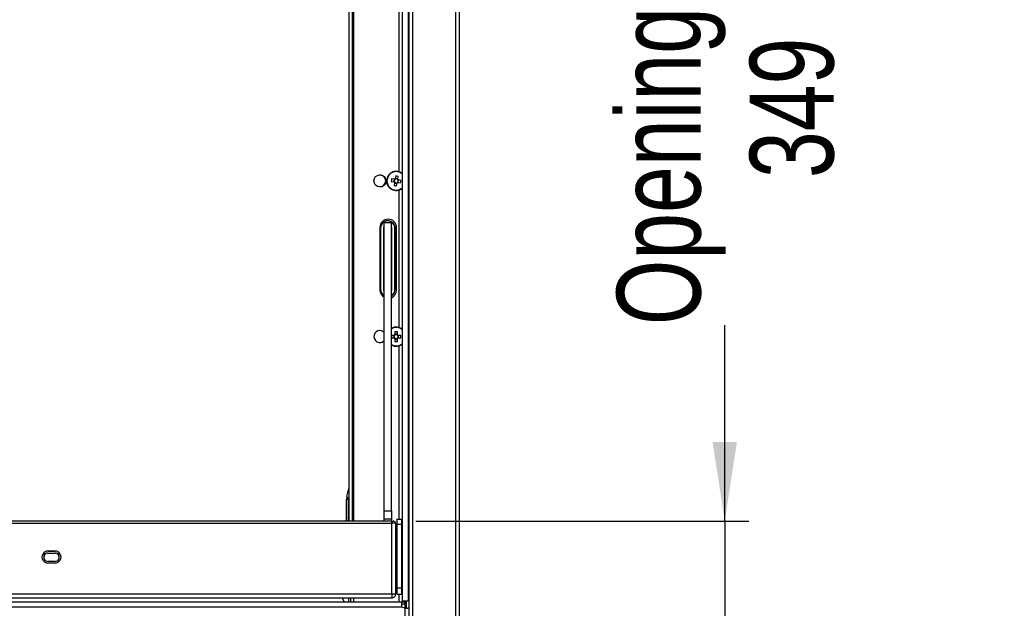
# Model space of a CAD drawing. Header units: millimetres. Extents: x 0 to 4200, y 0 to 2970.
# Tile 25 of 75: x 1885 to 2297, y 903 to 1149. Entities that reach past the tile are written whole.
import ezdxf

# ---------------------------------------------------------------- set-up
doc = ezdxf.new("R2010")
doc.units = ezdxf.units.MM
doc.header["$LTSCALE"] = 10
doc.layers.add('DIMENSION', color=8, linetype='Continuous')
doc.styles.add('SLDTEXTSTYLE1', font='TXT', dxfattribs={"width": 0.75})
doc.dimstyles.new('SLDDIMSTYLE0', dxfattribs={"dimtxt": 35, "dimasz": 33.02, "dimexe": 0, "dimexo": 0.0625, "dimgap": 8.75, "dimtad": 0, "dimdec": 0, "dimrnd": 1e-09, "dimzin": 12, "dimdsep": 46, "dimtxsty": 'SLDTEXTSTYLE1', "dimsah": 1, "dimcen": 0.09, "dimadec": 0, "dimazin": 3, "dimtfac": 1, "dimtdec": 0, "dimtofl": 0, "dimtmove": 0, "dimatfit": 3, "dimfxl": 0, "dimfrac": 2, "dimtolj": 1, "dimtzin": 12, "dimarcsym": 0})
doc.dimstyles.new('SLDDIMSTYLE2', dxfattribs={"dimtxt": 35, "dimasz": 33.02, "dimexe": 0, "dimexo": 0.0625, "dimgap": 8.75, "dimtad": 1, "dimrnd": 1e-09, "dimzin": 12, "dimdsep": 46, "dimtxsty": 'SLDTEXTSTYLE1', "dimsah": 1, "dimcen": 0.09, "dimadec": 0, "dimazin": 3, "dimtfac": 1, "dimtmove": 0, "dimatfit": 0, "dimfxl": 0, "dimfrac": 2, "dimtolj": 1, "dimtzin": 12, "dimarcsym": 0})

# ---------------------------------------------------------------- blocks, each defined once
blk = doc.blocks.new('_D')
at = {"layer": 'DIMENSION'}
for p, q in [((2032.74, 1288.35), (2189.84, 1288.35)), ((2179.84, 1288.35), (2179.84, 1221.59)), ((2179.84, 939.42), (2179.84, 1021.26)), ((2050.79, 939.42), (2189.84, 939.42))]:
    blk.add_line(p, q, dxfattribs=at)
for points in [[(2179.84, 1288.35), (2174.76, 1255.33), (2184.92, 1255.33)], [(2179.84, 939.42), (2184.92, 972.44), (2174.76, 972.44)]]:
    blk.add_solid(points, dxfattribs=at)
at = {"layer": 'DIMENSION', "char_height": 35, "attachment_point": 1, "rotation": 90, "style": 'SLDTEXTSTYLE1'}
for s, insert in [('Opening', (2134.72, 1021.26)), ('349', (2190.28, 1082.63))]:
    blk.add_mtext(s, dxfattribs=dict(at, insert=insert))
blk = doc.blocks.new('_D_3')
at = {"layer": 'DIMENSION'}
for p, q in [((2179.84, 939.42), (2179.84, 1002.92)), ((2050.79, 939.42), (2189.84, 939.42)), ((2179.84, 939.42), (2179.84, 569.96)), ((2049.84, 569.96), (2189.84, 569.96)), ((2179.84, 569.96), (2179.84, 506.46))]:
    blk.add_line(p, q, dxfattribs=at)
for points in [[(2179.84, 939.42), (2184.92, 972.44), (2174.76, 972.44)], [(2179.84, 569.96), (2174.76, 536.94), (2184.92, 536.94)]]:
    blk.add_solid(points, dxfattribs=at)
at = {"layer": 'DIMENSION', "insert": (2134.72, 596.3), "char_height": 35, "attachment_point": 1, "rotation": 90, "style": 'SLDTEXTSTYLE1'}
blk.add_mtext('365 to 396mm', dxfattribs=at)

msp = doc.modelspace()

# ---------------------------------------------------------------- linework, layer by layer
at = {"color": 7, "linetype": 'Continuous', "lineweight": 25}
for p, q in [((2045.186, 906.058), (2045.186, 1326.624)), ((2047.686, 906.058), (2047.686, 1327.183)), ((2048.086, 603.558), (2048.086, 1324.575)), ((2049.386, 1324.82), (2049.386, 604.108)), ((2067.486, 604.108), (2067.486, 1324.82)), ((2069.086, 604.108), (2069.086, 1324.82)), ((2043.886, 1085.241), (2043.886, 1308.248)), ((2022.786, 1288.958), (2022.786, 939.419)), ((2024.39, 939.419), (2024.39, 1288.958)), ((2024.886, 939.419), (2024.886, 1288.958)), ((2041.811, 1082.104), (2040.708, 1082.281)), ((2041.697, 1082.122), (2041.534, 1081.105)), ((2042.392, 1083.499), (2042.215, 1082.396)), ((2043.25, 1082.347), (2042.233, 1082.511)), ((2043.232, 1082.233), (2043.409, 1083.336)), ((2043.475, 1080.794), (2043.639, 1081.811)), ((2044.627, 1081.652), (2043.525, 1081.829)), ((2040.545, 1081.264), (2041.648, 1081.087)), ((2041.94, 1080.683), (2041.763, 1079.58)), ((2041.922, 1080.569), (2042.939, 1080.405)), ((2042.78, 1079.417), (2042.957, 1080.52)), ((2043.361, 1080.812), (2044.464, 1080.635)), ((2043.886, 1020.241), (2043.886, 1077.675)), ((2035.786, 1061.958), (2035.786, 1035.958)), ((2035.986, 1061.708), (2035.986, 1036.208)), ((2036.07, 1061.708), (2035.986, 1061.708)), ((2036.07, 1061.708), (2036.07, 1036.208)), ((2037.336, 1062.208), (2037.336, 1035.708)), ((2037.463, 1062.081), (2037.336, 1062.208)), ((2037.336, 1062.208), (2037.586, 1062.208)), ((2037.463, 1035.835), (2037.463, 1062.081)), ((2037.586, 1062.081), (2037.463, 1062.081)), ((2037.586, 1062.058), (2037.463, 1062.081)), ((2040.586, 1063.958), (2037.586, 1063.958)), ((2037.586, 943.712), (2037.586, 1063.958)), ((2040.586, 943.712), (2040.586, 1063.958)), ((2040.586, 1062.208), (2040.836, 1062.208)), ((2040.709, 1062.081), (2040.586, 1062.081)), ((2040.709, 1062.081), (2040.586, 1062.058)), ((2040.709, 1062.081), (2040.836, 1062.208)), ((2040.709, 1062.081), (2040.709, 1035.835)), ((2040.836, 1035.708), (2040.836, 1062.208)), ((2042.102, 1036.208), (2042.102, 1061.708)), ((2042.102, 1061.708), (2042.186, 1061.708)), ((2042.186, 1036.208), (2042.186, 1061.708)), ((2042.736, 1035.958), (2042.736, 1061.958)), ((2042.786, 1035.958), (2042.786, 1061.958)), ((2036.07, 1036.208), (2035.986, 1036.208)), ((2037.463, 1035.835), (2037.336, 1035.708)), ((2037.336, 1035.708), (2037.586, 1035.708)), ((2037.586, 1035.858), (2037.463, 1035.835)), ((2037.586, 1035.835), (2037.463, 1035.835)), ((2040.709, 1035.835), (2040.586, 1035.858)), ((2040.709, 1035.835), (2040.586, 1035.835)), ((2040.586, 1035.708), (2040.836, 1035.708)), ((2040.709, 1035.835), (2040.836, 1035.708)), ((2042.102, 1036.208), (2042.186, 1036.208)), ((2041.718, 1016.973), (2040.602, 1016.973)), ((2040.602, 1015.943), (2041.718, 1015.943)), ((2041.603, 1016.973), (2041.603, 1015.943)), ((2042.071, 1018.443), (2042.071, 1017.326)), ((2043.101, 1017.441), (2042.071, 1017.441)), ((2043.101, 1017.326), (2043.101, 1018.443)), ((2044.571, 1016.973), (2043.454, 1016.973)), ((2043.454, 1015.943), (2044.571, 1015.943)), ((2043.569, 1015.943), (2043.569, 1016.973)), ((2042.071, 1015.59), (2042.071, 1014.473)), ((2042.071, 1015.475), (2043.101, 1015.475)), ((2043.101, 1014.473), (2043.101, 1015.59)), ((2043.886, 940.358), (2043.886, 1012.675)), ((2021.962, 949.748), (2022.786, 953.081)), ((2021.962, 949.748), (2021.786, 948.307)), ((2021.786, 939.419), (2021.786, 948.307)), ((2022.786, 949.394), (2022.59, 948.814)), ((2022.59, 948.814), (2022.59, 939.419)), ((2037.586, 943.712), (2040.586, 943.712)), ((2037.586, 940.268), (2037.586, 943.712)), ((2040.586, 943.712), (2040.586, 940.268)), ((2040.786, 939.419), (1496.486, 939.419)), ((1496.488, 938.659), (2040.784, 938.659)), ((2040.586, 940.268), (2037.586, 940.268)), ((2037.586, 939.419), (2037.586, 940.268)), ((2040.586, 940.268), (2040.586, 939.419)), ((2040.784, 938.659), (2040.786, 938.659)), ((2040.786, 938.659), (2040.786, 938.901)), ((2040.786, 909.142), (2040.786, 938.659)), ((2041.582, 938.658), (2041.582, 938.648)), ((2041.586, 938.658), (2041.586, 938.648)), ((2042.386, 938.658), (2042.386, 938.575)), ((2042.386, 938.575), (2042.386, 909.073)), ((2042.886, 940.358), (2044.886, 940.358)), ((2042.886, 940.358), (2042.886, 938.161)), ((2042.886, 938.161), (2044.886, 938.161)), ((2042.886, 938.161), (2042.886, 911.619)), ((2044.886, 940.358), (2044.886, 938.161)), ((2044.886, 938.161), (2044.886, 911.619)), ((1897.136, 926.977), (1900.136, 926.977)), ((1897.136, 926.935), (1897.136, 926.977)), ((1900.136, 926.935), (1897.136, 926.935)), ((1897.136, 926.17), (1900.136, 926.17)), ((1897.136, 926.128), (1897.136, 926.17)), ((1897.136, 926.128), (1900.136, 926.128)), ((1900.136, 926.935), (1900.136, 926.977)), ((1900.136, 926.128), (1900.136, 926.17)), ((2042.586, 925.958), (2042.386, 925.758)), ((2042.886, 925.958), (2042.586, 925.958)), ((2042.586, 925.958), (2042.586, 911.958)), ((1900.136, 922.675), (1897.136, 922.675)), ((1900.136, 921.984), (1897.136, 921.984)), ((2045.186, 921.958), (2044.886, 921.958)), ((2048.086, 924.458), (2047.686, 924.458)), ((2044.886, 915.958), (2045.186, 915.958)), ((2047.686, 913.458), (2048.086, 913.458)), ((1496.486, 909.142), (2040.786, 909.142)), ((2040.786, 909.142), (2040.786, 907.458)), ((2042.386, 912.158), (2042.586, 911.958)), ((2042.386, 909.058), (2042.386, 909.073)), ((2042.586, 911.958), (2042.886, 911.958)), ((2042.886, 911.619), (2042.886, 909.058)), ((2042.886, 911.619), (2044.886, 911.619)), ((2042.886, 909.058), (2044.886, 909.058)), ((2043.886, 905.66), (2043.886, 909.058)), ((2044.886, 911.619), (2044.886, 909.058)), ((1496.486, 907.458), (2040.786, 907.458)), ((2046.186, 905.66), (1881.748, 905.66)), ((2020.958, 905.66), (2020.081, 907.458)), ((2022.786, 905.66), (2022.786, 907.458)), ((2023.586, 907.458), (2023.586, 905.66)), ((2024.886, 905.66), (2024.886, 907.458)), ((2044.957, 905.492), (2044.939, 905.484)), ((2044.957, 903.708), (2044.957, 905.455)), ((2046.186, 904.858), (2044.957, 904.858)), ((2047.686, 906.058), (2045.186, 906.058)), ((2045.186, 906.058), (2045.186, 905.66)), ((2045.986, 906.058), (2045.986, 905.66)), ((2045.986, 905.658), (2046.786, 905.658)), ((2045.986, 905.658), (2045.986, 905.483)), ((2046.186, 905.66), (2046.186, 905.658)), ((2046.186, 905.483), (2046.186, 904.858)), ((2046.186, 904.858), (2046.186, 903.269)), ((2046.786, 906.058), (2046.786, 905.658)), ((2046.786, 905.658), (2046.786, 903.208)), ((1880.056, 903.708), (2044.957, 903.708)), ((2044.957, 903.708), (2046.357, 903.208)), ((2046.357, 604.108), (2046.357, 903.208)), ((2046.357, 903.208), (2047.415, 903.208))]:
    msp.add_line(p, q, dxfattribs=at)
at = {"color": 7, "linetype": 'Continuous', "lineweight": 25, "flags": 128}
for points in [[(2021.786, 941.016), (2021.716, 940.18), (2021.524, 939.419)], [(2021.679, 939.419), (2021.69, 939.47), (2021.786, 940.412)]]:
    msp.add_lwpolyline(points, dxfattribs=at)
at = {"color": 7, "linetype": 'Continuous', "lineweight": 25}
msp.add_circle((2035.786, 1081.458), 2.5, dxfattribs=at)
for centre, radius, start, end in [((2035.736, 1081.458), 2.5, 270, 89.42708), ((2042.586, 1081.458), 4, 170.8771, 310.5416), ((2042.586, 1081.458), 4, 49.4584, 170.8771), ((2042.586, 1081.458), 3.853, 170.8771, 312.43282), ((2042.586, 1081.458), 3.853, 47.56718, 170.8771), ((2054.816, 1079.494), 14.381, 168.82478, 172.92941), ((2042.586, 1081.458), 0.851, 133.63599, 208.1182), ((2042.586, 1081.458), 1.009, 111.56403, 140.19017), ((2042.586, 1081.458), 0.851, 118.1182, 133.63599), ((2042.586, 1081.458), 0.851, 43.63599, 118.1182), ((2040.622, 1069.228), 14.381, 78.82478, 82.92941), ((2042.586, 1081.458), 0.851, 313.63599, 28.1182), ((2042.586, 1081.458), 0.851, 28.1182, 43.63599), ((2042.586, 1081.458), 1.009, 21.56403, 50.19017), ((2030.356, 1083.422), 14.381, 348.82478, 352.92941), ((2042.586, 1081.458), 1.009, 201.56403, 230.19017), ((2044.55, 1093.688), 14.381, 258.82478, 262.92941), ((2042.586, 1081.458), 0.851, 208.1182, 223.63599), ((2042.586, 1081.458), 0.851, 223.63599, 298.1182), ((2042.586, 1081.458), 1.009, 291.56403, 320.19017), ((2042.586, 1081.458), 0.851, 298.1182, 313.63599), ((2039.286, 1061.958), 3.5, 0, 180), ((2039.086, 1061.708), 3.1, 0, 180), ((2039.086, 1061.708), 3.016, 0, 180), ((2039.286, 1035.958), 3.5, 180, 240.94072), ((2039.086, 1036.208), 3.1, 180, 241.06147), ((2039.086, 1036.208), 3.016, 180, 240.17768), ((2039.086, 1036.208), 3.016, 299.82232, 0), ((2039.086, 1036.208), 3.1, 298.93853, 0), ((2039.236, 1035.958), 3.5, 292.68809, 0), ((2039.286, 1035.958), 3.5, 291.80375, 0), ((2042.586, 1016.458), 4, 49.4584, 120), ((2042.586, 1016.458), 3.853, 47.56718, 121.2665), ((2035.786, 1016.458), 2.5, 90, 316.05448), ((2035.736, 1016.458), 2.5, 42.26858, 89.42705), ((2035.786, 1016.458), 2.5, 43.94552, 90), ((2054.973, 1016.458), 14.381, 177.94769, 182.05231), ((2042.586, 1016.458), 1.009, 120.68693, 149.31307), ((2042.586, 1016.458), 1.009, 210.68693, 239.31307), ((2042.586, 1016.458), 0.851, 142.7589, 217.2411), ((2042.586, 1016.458), 0.851, 127.2411, 142.7589), ((2042.586, 1016.458), 0.851, 217.2411, 232.7589), ((2042.586, 1004.071), 14.381, 87.94769, 92.05231), ((2042.586, 1016.458), 0.851, 52.7589, 127.2411), ((2042.586, 1016.458), 1.009, 30.68693, 59.31307), ((2042.586, 1016.458), 0.851, 37.2411, 52.7589), ((2042.586, 1016.458), 0.851, 307.2411, 322.7589), ((2042.586, 1016.458), 1.009, 300.68693, 329.31307), ((2042.586, 1016.458), 0.851, 322.7589, 37.2411), ((2030.199, 1016.458), 14.381, 357.94769, 2.05231), ((2035.736, 1016.458), 2.5, 270, 317.73142), ((2042.586, 1016.458), 3.853, 238.7335, 312.43282), ((2042.586, 1016.458), 4, 240, 310.5416), ((2042.586, 1016.458), 0.851, 232.7589, 307.2411), ((2042.586, 1028.845), 14.381, 267.94769, 272.05231), ((2041.584, 938.658), 0.802, 0, 178.64949), ((2041.185, 930.953), 7.716, 81.04481, 92.9634), ((2041.584, 938.658), 0.002, 0, 180), ((1897.134, 924.437), 2.498, 89.96074, 179.96069), ((1897.133, 924.481), 2.497, 89.93677, 270.06323), ((1897.135, 924.379), 1.749, 89.96074, 179.96069), ((1897.134, 924.422), 1.748, 89.93677, 270.06323), ((1900.139, 924.481), 2.497, 269.93677, 90.06323), ((1900.138, 924.437), 2.498, 0.03931, 90.03926), ((1900.138, 924.422), 1.748, 269.93677, 90.06323), ((1900.137, 924.379), 1.749, 0.03931, 90.03926)]:
    msp.add_arc(centre, radius, start, end, dxfattribs=at)
for centre, major_axis, start_param, end_param in [((2044.836, 1088.707), (2.476, 2.476), 5.8781613, 6.1171894), ((2044.836, 1009.209), (2.476, -2.476), 0.1659959, 0.405024)]:
    msp.add_ellipse(centre, major_axis=major_axis, ratio=0.9996955, start_param=start_param, end_param=end_param, dxfattribs=at)
for points, knots in [([(2021.786, 948.307), (2021.821, 948.396), (2021.891, 948.574), (2022.357, 948.734), (2022.59, 948.814)], [0, 0, 0, 0, 0.50044951, 1, 1, 1, 1]), ([(2021.962, 949.748), (2021.981, 949.671), (2022.02, 949.516), (2022.4, 949.048), (2022.59, 948.814)], [0, 0, 0, 0, 0.4995676, 1, 1, 1, 1]), ([(2047.957, 903.028), (2047.951, 903.056), (2047.938, 903.112), (2047.831, 903.166), (2047.662, 903.202), (2047.497, 903.206), (2047.415, 903.208)], [0, 0, 0, 0, 0.243857, 0.4929363, 0.7455691, 1, 1, 1, 1])]:
    msp.add_open_spline(points, degree=3, knots=knots, dxfattribs=at)
for points in [[(2040.786, 938.575), (2040.786, 938.681), (2040.786, 938.892), (2040.786, 939.168), (2040.785, 939.36), (2040.785, 939.439), (2040.785, 939.393), (2040.785, 939.229), (2040.784, 938.972), (2040.784, 938.763), (2040.784, 938.659)], [(2040.786, 909.142), (2040.996, 909.142), (2041.415, 909.142), (2041.944, 909.126), (2042.314, 909.102), (2042.362, 909.082), (2042.386, 909.073)], [(2040.786, 907.458), (2040.996, 907.482), (2041.415, 907.53), (2041.944, 907.9), (2042.314, 908.429), (2042.362, 908.848), (2042.386, 909.058)]]:
    msp.add_open_spline(points, degree=3, dxfattribs=at)

# ---------------------------------------------------------------- dimensions: what is measured, and where the dimension line sits
at = {"layer": 'DIMENSION'}
for base, p1, p2, text, dimstyle, picture, middle in [((2179.84, 939.419), (2022.736, 1288.35), (2040.785, 939.419), 'Opening\\P<>', 'SLDDIMSTYLE0', '_D', (2179.84, 1121.422)), ((2179.84, 569.958), (2040.785, 939.419), (2039.836, 569.958), '365 to 396mm', 'SLDDIMSTYLE2', '_D_3', (2179.84, 753.754))]:
    dim = msp.add_linear_dim(base=base, p1=p1, p2=p2, angle=90, text=text, dimstyle=dimstyle, dxfattribs=at)
    dim.commit()
    dim.dimension.update_dxf_attribs({"geometry": picture, "text_midpoint": middle, "dimtype": 160})

doc.saveas('drawing.dxf')
